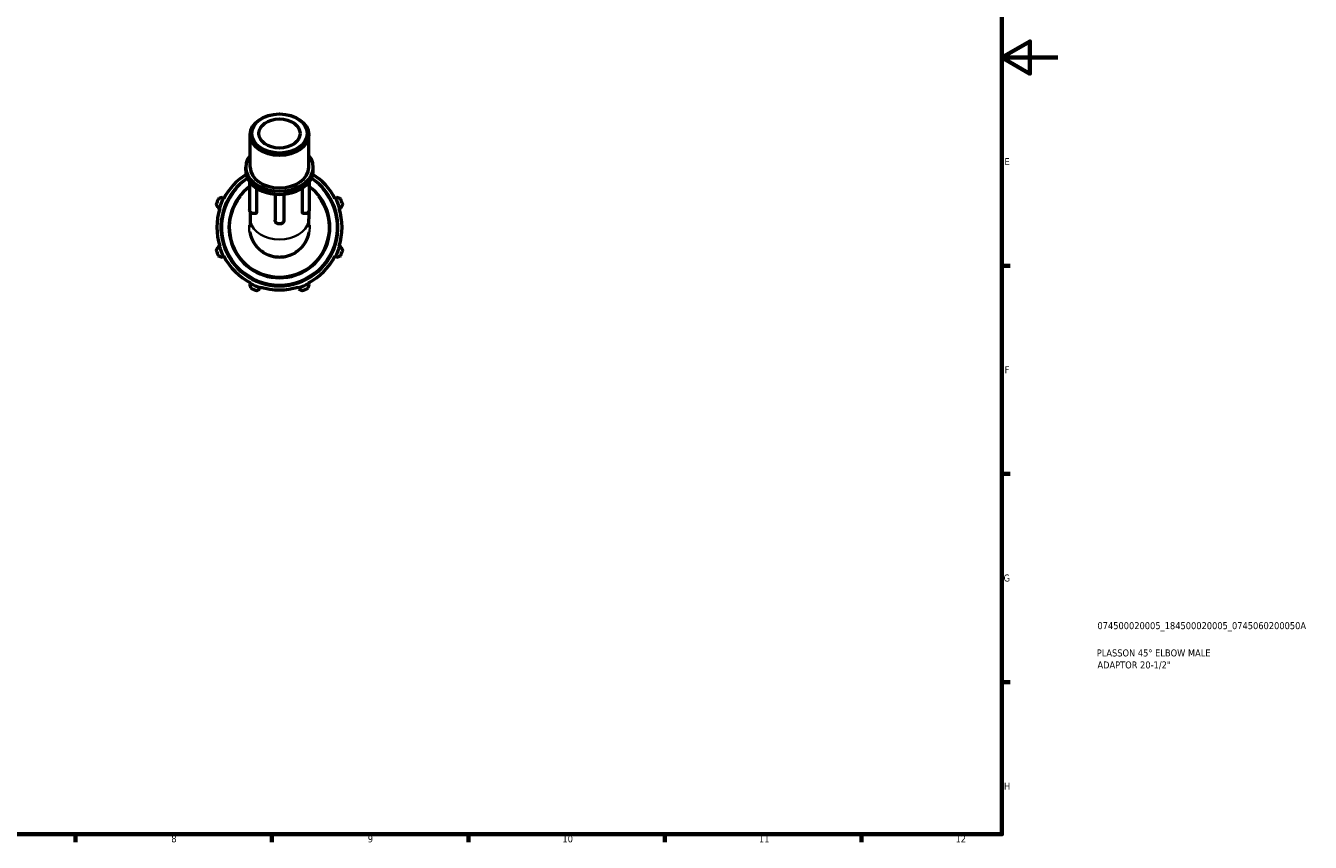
# Model space of a CAD drawing. Header units: millimetres. Extents: x 0 to 931, y 0 to 659.
# Tile 3 of 4: x 473 to 931, y 17 to 308. Entities that reach past the tile are written whole.
import ezdxf

# ---------------------------------------------------------------- set-up
doc = ezdxf.new("R2010")
doc.units = ezdxf.units.MM
for name, color, linetype, lineweight in [('Border (ISO)', 7, 'Continuous', 70), ('Title (ISO)', 7, 'Continuous', 50), ('Visible (ISO)', 7, 'Continuous', 50), ('Visible Narrow (ISO)', 7, 'Continuous', 35)]:
    doc.layers.add(name, color=color, linetype=linetype, lineweight=lineweight)
doc.styles.add('Note Text (ISO)', font='tahoma.ttf')

# ---------------------------------------------------------------- blocks, each defined once
blk = doc.blocks.new('Borders Default Border')
at = {"layer": 'Border (ISO)'}
for p, q in [((821, 222.75), (823.9, 222.75)), ((821, 148.5), (823.9, 148.5)), ((821, 74.25), (823.9, 74.25)), ((490.58, 20), (490.58, 17.1)), ((560.67, 20), (560.67, 17.1)), ((630.75, 20), (630.75, 17.1)), ((700.83, 20), (700.83, 17.1)), ((770.92, 20), (770.92, 17.1))]:
    blk.add_line(p, q, dxfattribs=at)
at = {"layer": 'Border (ISO)', "flags": 128}
for points in [[(20, 20), (20, 574), (821, 574), (821, 20), (20, 20)], [(841, 297), (821, 297), (831, 302.77), (831, 291.23), (821, 297)]]:
    blk.add_lwpolyline(points, dxfattribs=at)
at = {"layer": 'Border (ISO)', "color": 232, "true_color": 0xca0064, "char_height": 2.5, "attachment_point": 7, "style": 'Note Text (ISO)'}
for s, insert in [('E', (821.94, 258.63)), ('F', (822, 184.38)), ('G', (821.61, 110.08)), ('H', (821.74, 35.88)), ('8', (524.81, 17.04)), ('9', (594.88, 17.05)), ('10', (664.29, 17.05)), ('11', (734.37, 17.1)), ('12', (804.46, 17.1))]:
    blk.add_mtext(s, dxfattribs=dict(at, insert=insert))
blk = doc.blocks.new('Title Blocks ISO')
at = {"layer": 'Title (ISO)', "color": 232, "true_color": 0xca0064, "style": 'Note Text (ISO)'}
for tag, p in [('PART_NUMBER_001', (34.08, 73.13)), ('DESCRIPTION_001', (33.84, 63.4)), ('DESCRIPTION_002', (34.09, 59.12))]:
    blk.add_attdef(tag, p, '', height=2.5, dxfattribs=at)

msp = doc.modelspace()

# ---------------------------------------------------------------- linework, layer by layer
at = {"layer": 'Visible (ISO)'}
for p, q in [((552.8982, 257.9068), (552.8982, 269.4831)), ((573.8532, 257.9068), (573.8532, 269.4831)), ((551.3266, 256.7047), (551.3266, 257.9068)), ((575.4248, 256.7047), (575.4248, 257.9068)), ((552.7303, 252.7137), (552.7303, 242.6624)), ((574.0211, 252.7137), (574.0211, 242.6624)), ((555.1876, 250.4542), (555.1876, 241.7444)), ((561.8041, 248.2575), (561.8041, 238.9581)), ((564.9473, 248.2575), (564.9473, 238.9581)), ((571.5638, 241.7444), (571.5638, 250.4542)), ((541.4021, 243.3855), (541.8599, 243.2411)), ((541.8599, 243.2411), (542.0888, 243.169)), ((543.3648, 246.8743), (542.939, 247.0959)), ((543.5776, 246.7634), (543.3648, 246.8743)), ((583.3867, 246.8743), (583.1738, 246.7634)), ((583.8124, 247.0959), (583.3867, 246.8743)), ((584.6627, 243.169), (584.8916, 243.2411)), ((584.8916, 243.2411), (585.3494, 243.3855)), ((552.8982, 242.066), (552.8982, 239.526)), ((552.8982, 239.526), (552.8982, 236.467)), ((573.8532, 242.066), (573.8532, 239.526)), ((573.8532, 236.467), (573.8532, 239.526)), ((541.8599, 229.6733), (541.4021, 229.529)), ((542.0888, 229.7455), (541.8599, 229.6733)), ((584.8916, 229.6733), (584.6627, 229.7455)), ((585.3494, 229.529), (584.8916, 229.6733)), ((542.939, 225.8185), (543.3648, 226.0402)), ((543.3648, 226.0402), (543.5776, 226.151)), ((583.1738, 226.151), (583.3867, 226.0402)), ((583.3867, 226.0402), (583.8124, 225.8185)), ((552.9587, 216.4463), (552.737, 216.0205)), ((553.0695, 216.6591), (552.9587, 216.4463)), ((573.7928, 216.4463), (573.6819, 216.6591)), ((574.0144, 216.0205), (573.7928, 216.4463)), ((556.4475, 214.4836), (556.5918, 214.9414)), ((556.5918, 214.9414), (556.664, 215.1703)), ((570.0875, 215.1703), (570.1596, 214.9414)), ((570.1596, 214.9414), (570.304, 214.4836))]:
    msp.add_line(p, q, dxfattribs=at)
for radius, start, end in [(20.88, 123.09693, 56.90307), (22.32, 122.201936, 152.5), (22.32, 27.5, 57.798064), (18, 126.257233, 53.742767), (24, 154.791984, 160.208016), (22.32, 162.5, 197.5), (22.56, 152.5, 162.5), (22.56, 17.5, 27.5), (22.32, 342.5, 17.5), (24, 19.791984, 25.208016), (22.56, 197.5, 207.5), (22.56, 332.5, 342.5), (24, 199.791984, 205.208016), (22.32, 207.5, 242.5), (22.32, 297.5, 332.5), (24, 334.791984, 340.208016), (22.56, 242.5, 252.5), (22.56, 287.5, 297.5), (24, 244.791984, 250.208016), (22.32, 252.5, 287.5), (24, 289.791984, 295.208016)]:
    msp.add_arc((563.3757, 236.4572), radius, start, end, dxfattribs=at)
for centre, major_axis in [((563.3757, 269.4831), (10.4775, 0)), ((563.3757, 269.9276), (9.8488, 0)), ((563.3757, 269.9276), (7.3343, 0))]:
    msp.add_ellipse(centre, major_axis=major_axis, ratio=0.70710678, dxfattribs=at)
for centre, major_axis, start_param, end_param in [((563.3757, 257.9068), (-12.0491, 0), 5.76671017, 9.9412531), ((563.3757, 256.7047), (-12.0491, 0), 0, 0.52359878), ((563.3757, 257.9068), (-10.4775, 0), 0, 3.14159265), ((563.3757, 256.7047), (12.0491, 0), 5.75958653, 6.28318531), ((563.3757, 256.7047), (12.0491, 0), 3.66519143, 4.71238898), ((563.3757, 256.7047), (12.0491, 0), 4.71238898, 5.75958653)]:
    msp.add_ellipse(centre, major_axis=major_axis, ratio=0.70710678, start_param=start_param, end_param=end_param, dxfattribs=at)
for points, weights in [([(540.7934, 244.5838), (541.104, 243.9724), (541.4021, 243.3855)], [1.01599852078, 1.011374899, 1.00595046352]), ([(542.939, 247.0959), (542.3132, 246.8917), (541.6613, 246.679)], [1.00595046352, 1.011374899, 1.01599852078]), ([(585.0901, 246.679), (584.4383, 246.8917), (583.8124, 247.0959)], [1.01599852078, 1.011374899, 1.00595046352]), ([(585.3494, 243.3855), (585.6475, 243.9724), (585.958, 244.5838)], [1.00595046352, 1.011374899, 1.01599852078]), ([(541.4021, 229.529), (541.104, 228.942), (540.7934, 228.3307)], [1.00595046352, 1.011374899, 1.01599852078]), ([(585.958, 228.3307), (585.6475, 228.942), (585.3494, 229.529)], [1.01599852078, 1.011374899, 1.00595046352]), ([(541.6613, 226.2355), (542.3132, 226.0227), (542.939, 225.8185)], [1.01599852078, 1.011374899, 1.00595046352]), ([(583.8124, 225.8185), (584.4383, 226.0227), (585.0901, 226.2355)], [1.00595046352, 1.011374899, 1.01599852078]), ([(552.737, 216.0205), (552.9413, 215.3947), (553.154, 214.7428)], [1.00595046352, 1.011374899, 1.01599852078]), ([(573.5975, 214.7428), (573.8102, 215.3947), (574.0144, 216.0205)], [1.01599852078, 1.011374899, 1.00595046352]), ([(555.2492, 213.8749), (555.8605, 214.1855), (556.4475, 214.4836)], [1.01599852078, 1.011374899, 1.00595046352]), ([(570.304, 214.4836), (570.8909, 214.1855), (571.5023, 213.8749)], [1.00595046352, 1.011374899, 1.01599852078])]:
    msp.add_rational_spline(points, weights, degree=2, dxfattribs=at)
for points, knots in [([(555.0904, 241.5246), (554.9383, 241.4524), (554.7771, 241.404), (554.4418, 241.3491), (554.2674, 241.3445), (553.9228, 241.3815), (553.7527, 241.4233), (553.4342, 241.5551), (553.285, 241.644), (553.0368, 241.8643), (552.9338, 241.9904), (552.7955, 242.2606), (552.7524, 242.3981), (552.7325, 242.5809), (552.7303, 242.6217), (552.7303, 242.6624)], [0.97963017, 0.97963017, 0.97963017, 0.97963017, 1.34342377, 1.34342377, 1.72165185, 1.72165185, 2.10063619, 2.10063619, 2.46877706, 2.46877706, 2.79423856, 2.79423856, 3.06478066, 3.06478066, 3.14159265, 3.14159265, 3.14159265, 3.14159265]), ([(555.1876, 241.7444), (555.1876, 241.682), (555.1768, 241.6296), (555.1397, 241.5597), (555.1175, 241.5375), (555.0904, 241.5246)], [0, 0, 0, 0, 0.0264936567, 0.0264936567, 0.047295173, 0.047295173, 0.047295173, 0.047295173]), ([(564.9473, 238.9581), (564.9473, 238.8289), (564.9245, 238.7001), (564.8384, 238.4549), (564.7735, 238.3399), (564.6066, 238.1241), (564.5008, 238.0276), (564.2533, 237.8563), (564.1084, 237.7873), (563.7949, 237.6854), (563.6251, 237.6561), (563.2811, 237.6422), (563.1067, 237.6582), (562.7694, 237.7378), (562.6062, 237.8009), (562.3132, 237.9749), (562.1815, 238.0831), (561.98, 238.3327), (561.9042, 238.4671), (561.8227, 238.7248), (561.8041, 238.8413), (561.8041, 238.9581)], [0, 0, 0, 0, 0.24336936, 0.24336936, 0.50053335, 0.50053335, 0.79605415, 0.79605415, 1.14016573, 1.14016573, 1.51336714, 1.51336714, 1.89279346, 1.89279346, 2.26936546, 2.26936546, 2.62290268, 2.62290268, 2.92161002, 2.92161002, 3.14159265, 3.14159265, 3.14159265, 3.14159265]), ([(571.661, 241.5246), (571.6391, 241.535), (571.6203, 241.5516), (571.5918, 241.594), (571.5814, 241.6186), (571.5674, 241.676), (571.5638, 241.7086), (571.5638, 241.7444)], [0.3815368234, 0.3815368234, 0.3815368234, 0.3815368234, 0.3983820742, 0.3983820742, 0.41357446, 0.41357446, 0.4287641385, 0.4287641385, 0.4287641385, 0.4287641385]), ([(574.0211, 242.6624), (574.0211, 242.5333), (573.9983, 242.4044), (573.9122, 242.1593), (573.8473, 242.0442), (573.6803, 241.8284), (573.5746, 241.7319), (573.3271, 241.5606), (573.1822, 241.4916), (572.8687, 241.3898), (572.6989, 241.3605), (572.3549, 241.3465), (572.1805, 241.3626), (571.8911, 241.4309), (571.7736, 241.4712), (571.661, 241.5246)], [6.28318531, 6.28318531, 6.28318531, 6.28318531, 6.52655467, 6.52655467, 6.78371865, 6.78371865, 7.07923945, 7.07923945, 7.42335103, 7.42335103, 7.79655245, 7.79655245, 8.17597877, 8.17597877, 8.44514779, 8.44514779, 8.44514779, 8.44514779])]:
    msp.add_open_spline(points, degree=3, knots=knots, dxfattribs=at)
at = {"layer": 'Visible Narrow (ISO)'}
for radius, start, end in [(20.48, 137.88734, 42.11266), (17.6428, 141.401492, 38.598508)]:
    msp.add_arc((563.3757, 236.4572), radius, start, end, dxfattribs=at)
for centre, major_axis, start_param, end_param in [((554.3019, 242.6624), (-1.5716, 0), 0.10847328, 2.06099231), ((563.3757, 239.526), (10.4775, 0), 3.29867229, 6.12610567), ((563.3757, 238.9581), (1.5716, 0), 3.29867229, 6.12610567), ((572.4495, 242.6624), (1.5716, 0), 4.22219299, 6.17471203)]:
    msp.add_ellipse(centre, major_axis=major_axis, ratio=0.70710678, start_param=start_param, end_param=end_param, dxfattribs=at)
for points, knots in [([(552.5719, 237.2733), (552.5478, 236.9554), (552.5377, 236.6373), (552.5608, 234.9226), (552.8604, 233.503), (553.9559, 230.9309), (554.7716, 229.7317), (556.4625, 228.0629), (557.2627, 227.4627), (559.1107, 226.4387), (560.1726, 226.0503), (561.9719, 225.6955), (562.6771, 225.6272), (563.3757, 225.6272), (564.0743, 225.6272), (564.7796, 225.6955), (566.5788, 226.0503), (567.6407, 226.4387), (569.4887, 227.4627), (570.289, 228.0629), (571.9799, 229.7317), (572.7956, 230.9309), (573.8911, 233.503), (574.1906, 234.9226), (574.2137, 236.6373), (574.2036, 236.9554), (574.1795, 237.2733)], [-6.29784071, -6.29784071, -6.29784071, -6.29784071, -6.19718635, -6.19718635, -5.75287893, -5.75287893, -5.30871806, -5.30871806, -4.99786136, -4.99786136, -4.64262036, -4.64262036, -4.42059473, -4.42059473, -4.42059473, -4.1985691, -4.1985691, -3.8433281, -3.8433281, -3.5324714, -3.5324714, -3.08831053, -3.08831053, -2.64400311, -2.64400311, -2.54334875, -2.54334875, -2.54334875, -2.54334875]), ([(573.7231, 234.8299), (573.588, 233.9793), (573.3492, 233.1424), (572.4852, 231.1134), (571.6964, 229.9536), (570.0612, 228.3397), (569.2873, 227.7593), (567.5002, 226.7689), (566.4733, 226.3934), (564.7333, 226.0502), (564.0513, 225.9842), (563.3757, 225.9842), (562.7001, 225.9842), (562.0181, 226.0502), (560.2782, 226.3934), (559.2512, 226.7689), (557.4641, 227.7593), (556.6903, 228.3397), (555.0551, 229.9536), (554.2663, 231.1134), (553.4022, 233.1424), (553.1634, 233.9793), (553.0283, 234.8299)], [2.80776539, 2.80776539, 2.80776539, 2.80776539, 3.08831053, 3.08831053, 3.5324714, 3.5324714, 3.8433281, 3.8433281, 4.1985691, 4.1985691, 4.42059473, 4.42059473, 4.42059473, 4.64262036, 4.64262036, 4.99786136, 4.99786136, 5.30871806, 5.30871806, 5.75287893, 5.75287893, 6.03342407, 6.03342407, 6.03342407, 6.03342407])]:
    msp.add_open_spline(points, degree=3, knots=knots, dxfattribs=at)

# ---------------------------------------------------------------- block references
msp.add_blockref('Borders Default Border', (0, 0))
msp.add_blockref('Title Blocks ISO', (821, 20)).add_auto_attribs({'PART_NUMBER_001': '074500020005_184500020005_0745060200050A', 'DESCRIPTION_001': 'PLASSON 45° ELBOW MALE', 'DESCRIPTION_002': 'ADAPTOR 20-1/2"'})

doc.saveas('drawing.dxf')
